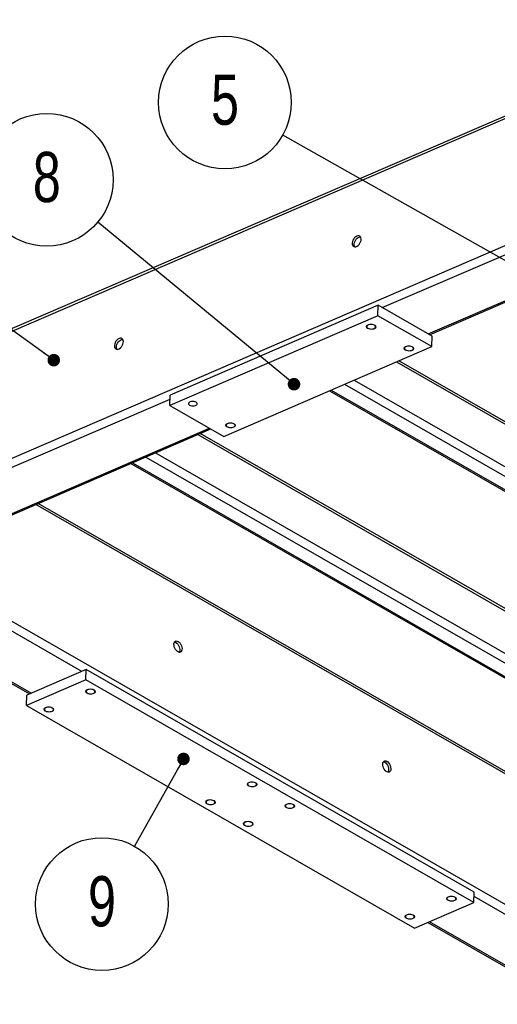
# Model space of a CAD drawing. Header units: millimetres. Extents: x 5 to 589, y 5 to 415.
# Tile 14 of 18: x 368 to 407, y 294 to 372. Entities that reach past the tile are written whole.
import ezdxf

# ---------------------------------------------------------------- set-up
doc = ezdxf.new("R2010")
doc.units = ezdxf.units.MM
doc.layers.add('NOTES', color=6, linetype='Continuous')
doc.layers.add('TRAIT-FINS', color=9, linetype='Continuous')
doc.layers.add('TRAIT-FORT', color=4, linetype='Continuous', lineweight=25)
doc.styles.add('SLDTEXTSTYLE0', font='TXT', dxfattribs={"width": 0.75})
doc.dimstyles.new('SLDDIMSTYLE2', dxfattribs={"dimtxt": 0.18, "dimasz": 1, "dimexe": 0, "dimexo": 0.0625, "dimgap": 0, "dimtad": 0, "dimtih": 1, "dimtoh": 1, "dimdec": 0, "dimrnd": 1e-09, "dimzin": 0, "dimdsep": 46, "dimtxsty": 'Standard', "dimblk1": 'DOT', "dimblk2": 'DOT', "dimsah": 1, "dimcen": 0.09, "dimadec": 0, "dimazin": 0, "dimtfac": 1, "dimtdec": 0, "dimtofl": 0, "dimtmove": 0, "dimatfit": 3, "dimldrblk": 'DOT', "dimfxl": 1, "dimfrac": 2, "dimtolj": 1, "dimtzin": 0, "dimarcsym": 0})

# ---------------------------------------------------------------- blocks, each defined once
blk = doc.blocks.new('_Dot')
at = {"color": 0, "linetype": 'ByBlock', "lineweight": -2}
blk.add_line((-0.5, 0), (-1, 0), dxfattribs=at)
at = {"color": 0, "linetype": 'ByBlock', "const_width": 0.5}
blk.add_lwpolyline([(-0.25, 0, 1), (0.25, 0, 1)], format="xyb", close=True, dxfattribs=at)
blk = doc.blocks.new('SW_NOTE_18')
at = {"layer": 'NOTES', "color": 0}
blk.add_circle((-4.607, 2.6), 5.291, dxfattribs=at)
at = {"layer": 'NOTES', "color": 0, "insert": (-4.602, 4.824), "char_height": 4, "attachment_point": 2, "style": 'SLDTEXTSTYLE0'}
blk.add_mtext('5', dxfattribs=at)
blk = doc.blocks.new('SW_NOTE_19')
at = {"layer": 'NOTES', "color": 0}
blk.add_circle((-2.593, -4.611), 5.291, dxfattribs=at)
at = {"layer": 'NOTES', "color": 0, "insert": (-2.587, -2.388), "char_height": 4, "attachment_point": 2, "style": 'SLDTEXTSTYLE0'}
blk.add_mtext('9', dxfattribs=at)
blk = doc.blocks.new('SW_NOTE_29')
at = {"layer": 'NOTES', "color": 0}
blk.add_circle((-4.078, 3.37), 5.291, dxfattribs=at)
at = {"layer": 'NOTES', "color": 0, "insert": (-4.073, 5.593), "char_height": 4, "attachment_point": 2, "style": 'SLDTEXTSTYLE0'}
blk.add_mtext('8', dxfattribs=at)

msp = doc.modelspace()

# ---------------------------------------------------------------- linework, layer by layer
at = {"layer": 'TRAIT-FINS', "lineweight": 18, "flags": 128}
for points in [[(396.17332, 347.83186), (396.30714, 347.86902), (396.46148, 347.87706), (396.61282, 347.85478), (396.73814, 347.80555), (396.81835, 347.73688), (396.84123, 347.65921), (396.80332, 347.58438), (396.71037, 347.52377), (396.57655, 347.48662), (396.42221, 347.47857), (396.27087, 347.50085), (396.14555, 347.55008), (396.06535, 347.61875), (396.04246, 347.69642), (396.08037, 347.77125), (396.17332, 347.83186)], [(399.18083, 346.10657), (399.31466, 346.14373), (399.46899, 346.15177), (399.62034, 346.12949), (399.74565, 346.08026), (399.82586, 346.01159), (399.84875, 345.93392), (399.81083, 345.85909), (399.71789, 345.79848), (399.58406, 345.76132), (399.42972, 345.75328), (399.27838, 345.77556), (399.15306, 345.82479), (399.07286, 345.89346), (399.04997, 345.97113), (399.08788, 346.04596), (399.18083, 346.10657)], [(384.95876, 339.9752), (385.09258, 340.01235), (385.24692, 340.0204), (385.39826, 339.99812), (385.52358, 339.94889), (385.60379, 339.88022), (385.62667, 339.80255), (385.58876, 339.72772), (385.49581, 339.66711), (385.36199, 339.62995), (385.20765, 339.6219), (385.05631, 339.64419), (384.93099, 339.69341), (384.85078, 339.76209), (384.8279, 339.83975), (384.86581, 339.91459), (384.95876, 339.9752)], [(373.78924, 318.75534), (373.92307, 318.7925), (374.0774, 318.80055), (374.22875, 318.77826), (374.35406, 318.72904), (374.43427, 318.66036), (374.45716, 318.5827), (374.41925, 318.50786), (374.3263, 318.44725), (374.19247, 318.4101), (374.03814, 318.40205), (373.88679, 318.42433), (373.76148, 318.47356), (373.68127, 318.54223), (373.65838, 318.6199), (373.6963, 318.69473), (373.78924, 318.75534)], [(370.47076, 317.32469), (370.60459, 317.36185), (370.75892, 317.36989), (370.91027, 317.34761), (371.03558, 317.29838), (371.11579, 317.22971), (371.13868, 317.15204), (371.10076, 317.07721), (371.00782, 317.0166), (370.87399, 316.97944), (370.71965, 316.9714), (370.56831, 316.99368), (370.44299, 317.04291), (370.36279, 317.11158), (370.3399, 317.18925), (370.37781, 317.26408), (370.47076, 317.32469)], [(386.67858, 311.36124), (386.81241, 311.3984), (386.96674, 311.40644), (387.11809, 311.38416), (387.2434, 311.33493), (387.32361, 311.26626), (387.3465, 311.18859), (387.30858, 311.11376), (387.21564, 311.05315), (387.08181, 311.01599), (386.92748, 311.00795), (386.77613, 311.03023), (386.65082, 311.07946), (386.57061, 311.14813), (386.54772, 311.2258), (386.58563, 311.30063), (386.67858, 311.36124)], [(383.3601, 309.93058), (383.49392, 309.96774), (383.64826, 309.97579), (383.7996, 309.9535), (383.92492, 309.90428), (384.00513, 309.8356), (384.02801, 309.75794), (383.9901, 309.68311), (383.89715, 309.6225), (383.76333, 309.58534), (383.60899, 309.57729), (383.45765, 309.59958), (383.33233, 309.6488), (383.25212, 309.71748), (383.22924, 309.79514), (383.26715, 309.86998), (383.3601, 309.93058)], [(389.68609, 309.63595), (389.81992, 309.6731), (389.97425, 309.68115), (390.1256, 309.65887), (390.25091, 309.60964), (390.33112, 309.54097), (390.35401, 309.4633), (390.31609, 309.38847), (390.22315, 309.32786), (390.08932, 309.2907), (389.93499, 309.28265), (389.78364, 309.30494), (389.65833, 309.35417), (389.57812, 309.42284), (389.55523, 309.50051), (389.59315, 309.57534), (389.68609, 309.63595)], [(386.36761, 308.20529), (386.50144, 308.24245), (386.65577, 308.2505), (386.80711, 308.22821), (386.93243, 308.17899), (387.01264, 308.11031), (387.03553, 308.03265), (386.99761, 307.95781), (386.90466, 307.89721), (386.77084, 307.86005), (386.6165, 307.852), (386.46516, 307.87429), (386.33984, 307.92351), (386.25964, 307.99219), (386.23675, 308.06985), (386.27466, 308.14468), (386.36761, 308.20529)], [(402.57543, 302.24184), (402.70926, 302.279), (402.86359, 302.28705), (403.01494, 302.26476), (403.14025, 302.21554), (403.22046, 302.14686), (403.24335, 302.0692), (403.20543, 301.99436), (403.11249, 301.93376), (402.97866, 301.8966), (402.82432, 301.88855), (402.67298, 301.91084), (402.54766, 301.96006), (402.46746, 302.02874), (402.44457, 302.1064), (402.48248, 302.18123), (402.57543, 302.24184)], [(399.25695, 300.81119), (399.39077, 300.84835), (399.54511, 300.8564), (399.69645, 300.83411), (399.82177, 300.78488), (399.90197, 300.71621), (399.92486, 300.63854), (399.88695, 300.56371), (399.794, 300.5031), (399.66017, 300.46595), (399.50584, 300.4579), (399.3545, 300.48018), (399.22918, 300.52941), (399.14897, 300.59808), (399.12608, 300.67575), (399.164, 300.75058), (399.25695, 300.81119)]]:
    msp.add_lwpolyline(points, dxfattribs=at)
at = {"layer": 'TRAIT-FORT', "lineweight": 25}
for p, q in [((497.48051, 403.43699), (350.65441, 340.13781)), ((350.38689, 339.82354), (497.34831, 403.18106)), ((350.08627, 329.57177), (424.67555, 361.72846)), ((397.32916, 349.20484), (425.40619, 361.30932)), ((400.98114, 347.10984), (429.05816, 359.21432)), ((401.09295, 347.0457), (429.16998, 359.15018)), ((397.00693, 349.38969), (380.41451, 342.23642)), ((396.98255, 348.55847), (397.00693, 349.38969)), ((401.30337, 346.92499), (397.00693, 349.38969)), ((396.98255, 348.55847), (380.39013, 341.4052)), ((401.279, 346.09377), (396.98255, 348.55847)), ((401.279, 346.09377), (401.30337, 346.92499)), ((384.68658, 338.9405), (401.279, 346.09377)), ((398.45633, 344.87687), (447.30731, 316.85299)), ((447.1906, 317.11606), (398.65152, 344.96102)), ((394.31543, 343.09166), (446.84207, 312.95919)), ((395.09158, 343.42627), (447.20981, 313.52809)), ((380.39013, 341.4052), (380.41451, 342.23642)), ((393.11863, 342.5757), (445.54876, 312.4986)), ((393.24877, 342.6318), (445.77542, 312.49934)), ((357.80365, 332.16473), (380.40489, 341.90851)), ((380.39013, 341.4052), (384.68658, 338.9405)), ((361.45563, 330.06974), (383.54753, 339.59393)), ((361.56744, 330.00559), (383.65935, 339.52978)), ((382.61444, 339.0793), (432.49265, 310.46614)), ((432.37595, 310.72921), (382.80963, 339.16345)), ((379.24968, 337.6287), (432.39515, 307.14124)), ((377.27673, 336.77813), (430.7341, 306.11175)), ((377.40688, 336.83424), (430.96076, 306.11249)), ((378.47354, 337.29409), (432.02741, 306.57235)), ((419.57177, 305.09437), (369.89124, 333.59412)), ((419.57427, 304.89681), (369.69605, 333.50997)), ((373.36359, 320.20198), (359.57249, 328.11339)), ((419.27365, 294.64504), (360.34863, 328.448)), ((355.41275, 326.32006), (369.20385, 318.40865)), ((369.334, 318.46476), (355.5429, 326.37617)), ((380.914, 322.48997), (380.82589, 322.54051)), ((373.71914, 320.35527), (368.97845, 318.31148)), ((373.69476, 319.52404), (373.71914, 320.35527)), ((404.65355, 302.60942), (373.71914, 320.35527)), ((373.69476, 319.52404), (368.95407, 317.48025)), ((404.62917, 301.77819), (373.69476, 319.52404)), ((368.95407, 317.48025), (368.97845, 318.31148)), ((368.95407, 317.48025), (399.88848, 299.7344)), ((397.56273, 312.93925), (397.47461, 312.9898)), ((404.62917, 301.77819), (404.65355, 302.60942)), ((416.48916, 295.46254), (404.64324, 302.25808)), ((399.88848, 299.7344), (404.62917, 301.77819)), ((400.95507, 300.19423), (412.32942, 293.66921)), ((412.45957, 293.72532), (401.08522, 300.25034))]:
    msp.add_line(p, q, dxfattribs=at)
at = {"layer": 'TRAIT-FORT', "lineweight": 25, "flags": 128}
for points in [[(395.29651, 354.91026), (395.2077, 354.85908), (395.12371, 354.78501), (395.04981, 354.69269), (394.99065, 354.58792), (394.94993, 354.4773), (394.93023, 354.36776), (394.93278, 354.2662), (394.95742, 354.17899), (395.00259, 354.11162), (395.06547, 354.06831), (395.1421, 354.0518), (395.22766, 354.0631), (395.31679, 354.10153), (395.40387, 354.16465), (395.48345, 354.24851), (395.55051, 354.34784), (395.60084, 354.45639), (395.63129, 354.56734), (395.63993, 354.67373), (395.62623, 354.76886), (395.59105, 354.84677), (395.53659, 354.90255), (395.46629, 354.9327), (395.38454, 354.93532), (395.29651, 354.91026)], [(395.13745, 354.05199), (395.10352, 354.12801), (395.08982, 354.22314), (395.09846, 354.32953), (395.12891, 354.44049), (395.17925, 354.54904), (395.24631, 354.64836), (395.32588, 354.73222), (395.41296, 354.79535), (395.50209, 354.83377), (395.58765, 354.84508), (395.5923, 354.84488)], [(396.17518, 347.56285), (396.25407, 347.52845), (396.34817, 347.50615), (396.44986, 347.49775), (396.5509, 347.50395), (396.64311, 347.52423), (396.71901, 347.55695), (396.77246, 347.59946), (396.79912, 347.64832), (396.79684, 347.69957), (396.7658, 347.74906), (396.70851, 347.79278), (396.62962, 347.82718), (396.53552, 347.84948), (396.43383, 347.85788), (396.33279, 347.85168), (396.24058, 347.83141), (396.16468, 347.79868), (396.11123, 347.75617), (396.08457, 347.70731), (396.08685, 347.65606), (396.1179, 347.60657), (396.17518, 347.56285)], [(376.33374, 346.7351), (376.24494, 346.68392), (376.16095, 346.60984), (376.08705, 346.51752), (376.02788, 346.41276), (375.98717, 346.30213), (375.96747, 346.1926), (375.97002, 346.09104), (375.99465, 346.00383), (376.03983, 345.93646), (376.10271, 345.89315), (376.17934, 345.87663), (376.2649, 345.88794), (376.35403, 345.92636), (376.44111, 345.98949), (376.52068, 346.07335), (376.58774, 346.17267), (376.63808, 346.28122), (376.66852, 346.39218), (376.67717, 346.49856), (376.66347, 346.5937), (376.62829, 346.6716), (376.57383, 346.72738), (376.50352, 346.75753), (376.42178, 346.76016), (376.33374, 346.7351)], [(376.17469, 345.87683), (376.14076, 345.95285), (376.12706, 346.04798), (376.1357, 346.15437), (376.16615, 346.26532), (376.21648, 346.37387), (376.28354, 346.4732), (376.36312, 346.55706), (376.4502, 346.62018), (376.53932, 346.65861), (376.62489, 346.66991), (376.62954, 346.66972)], [(399.18269, 345.83756), (399.26158, 345.80316), (399.35569, 345.78086), (399.45738, 345.77246), (399.55842, 345.77866), (399.65062, 345.79894), (399.72652, 345.83166), (399.77997, 345.87417), (399.80663, 345.92303), (399.80435, 345.97428), (399.77331, 346.02377), (399.71602, 346.06749), (399.63713, 346.10189), (399.54303, 346.12419), (399.44134, 346.13259), (399.3403, 346.12639), (399.24809, 346.10611), (399.17219, 346.07339), (399.11875, 346.03088), (399.09208, 345.98202), (399.09437, 345.93077), (399.12541, 345.88128), (399.18269, 345.83756)], [(381.95311, 341.43148), (382.032, 341.39708), (382.1261, 341.37478), (382.22779, 341.36638), (382.32883, 341.37257), (382.42104, 341.39285), (382.49694, 341.42558), (382.55038, 341.46809), (382.57705, 341.51695), (382.57476, 341.5682), (382.54372, 341.61769), (382.48644, 341.66141), (382.40755, 341.69581), (382.31345, 341.71811), (382.21176, 341.7265), (382.11071, 341.72031), (382.01851, 341.70003), (381.94261, 341.66731), (381.88916, 341.6248), (381.8625, 341.57593), (381.86478, 341.52468), (381.89582, 341.4752), (381.95311, 341.43148)], [(384.96062, 339.70619), (385.03951, 339.67179), (385.13361, 339.64948), (385.2353, 339.64109), (385.33634, 339.64728), (385.42855, 339.66756), (385.50445, 339.70028), (385.5579, 339.7428), (385.58456, 339.79166), (385.58228, 339.84291), (385.55123, 339.8924), (385.49395, 339.93611), (385.41506, 339.97052), (385.32096, 339.99282), (385.21927, 340.00121), (385.11823, 339.99502), (385.02602, 339.97474), (384.95012, 339.94202), (384.89667, 339.89951), (384.87001, 339.85064), (384.87229, 339.79939), (384.90334, 339.7499), (384.96062, 339.70619)], [(381.04783, 322.59579), (381.12759, 322.53676), (381.20156, 322.45532), (381.26512, 322.3566), (381.31425, 322.24679), (381.34588, 322.1328), (381.35801, 322.02178), (381.34989, 321.92072), (381.32202, 321.83595), (381.27616, 321.77282), (381.21519, 321.73528), (381.14294, 321.7257), (381.06394, 321.74467), (380.98317, 321.79101), (380.90569, 321.8618), (380.83638, 321.95259), (380.77959, 322.05768), (380.73889, 322.17047), (380.71684, 322.28387), (380.71481, 322.39076), (380.73295, 322.48441), (380.77011, 322.55895), (380.82395, 322.60968), (380.89109, 322.63343), (380.96732, 322.6287), (381.04783, 322.59579)], [(380.76813, 322.55619), (380.78954, 322.55206), (380.87006, 322.51914)], [(380.87006, 322.51914), (380.94981, 322.46012), (381.02379, 322.37868), (381.08734, 322.27996), (381.13647, 322.17015), (381.1681, 322.05616), (381.18023, 321.94514), (381.17211, 321.84407), (381.14425, 321.75931), (381.12539, 321.72752)], [(373.79111, 318.48634), (373.87, 318.45193), (373.9641, 318.42963), (374.06579, 318.42124), (374.16683, 318.42743), (374.25904, 318.44771), (374.33494, 318.48043), (374.38838, 318.52295), (374.41505, 318.57181), (374.41276, 318.62306), (374.38172, 318.67255), (374.32444, 318.71626), (374.24555, 318.75066), (374.15144, 318.77297), (374.04975, 318.78136), (373.94871, 318.77517), (373.85651, 318.75489), (373.78061, 318.72217), (373.72716, 318.67965), (373.7005, 318.63079), (373.70278, 318.57954), (373.73382, 318.53005), (373.79111, 318.48634)], [(370.47262, 317.05568), (370.55151, 317.02128), (370.64562, 316.99898), (370.74731, 316.99058), (370.84835, 316.99678), (370.94055, 317.01706), (371.01645, 317.04978), (371.0699, 317.09229), (371.09656, 317.14115), (371.09428, 317.1924), (371.06324, 317.24189), (371.00595, 317.28561), (370.92706, 317.32001), (370.83296, 317.34231), (370.73127, 317.35071), (370.63023, 317.34451), (370.53802, 317.32423), (370.46212, 317.29151), (370.40868, 317.249), (370.38201, 317.20014), (370.3843, 317.14889), (370.41534, 317.0994), (370.47262, 317.05568)], [(397.69656, 313.04507), (397.77631, 312.98604), (397.85029, 312.90461), (397.91384, 312.80588), (397.96298, 312.69608), (397.9946, 312.58208), (398.00674, 312.47106), (397.99862, 312.37), (397.97075, 312.28524), (397.92489, 312.2221), (397.86392, 312.18456), (397.79166, 312.17498), (397.71267, 312.19395), (397.6319, 312.24029), (397.55442, 312.31108), (397.48511, 312.40187), (397.42832, 312.50697), (397.38762, 312.61976), (397.36556, 312.73316), (397.36354, 312.84004), (397.38168, 312.93369), (397.41883, 313.00823), (397.47267, 313.05896), (397.53982, 313.08271), (397.61604, 313.07798), (397.69656, 313.04507)], [(397.41686, 313.00547), (397.43827, 313.00134), (397.51879, 312.96843)], [(397.51879, 312.96843), (397.59854, 312.9094), (397.67252, 312.82796), (397.73607, 312.72924), (397.7852, 312.61943), (397.81683, 312.50544), (397.82896, 312.39442), (397.82084, 312.29336), (397.79297, 312.20859), (397.77411, 312.1768)], [(386.68044, 311.09223), (386.75933, 311.05783), (386.85344, 311.03553), (386.95513, 311.02713), (387.05617, 311.03333), (387.14837, 311.05361), (387.22427, 311.08633), (387.27772, 311.12884), (387.30438, 311.1777), (387.3021, 311.22895), (387.27106, 311.27844), (387.21377, 311.32216), (387.13488, 311.35656), (387.04078, 311.37886), (386.93909, 311.38726), (386.83805, 311.38106), (386.74584, 311.36078), (386.66994, 311.32806), (386.6165, 311.28555), (386.58983, 311.23669), (386.59212, 311.18544), (386.62316, 311.13595), (386.68044, 311.09223)], [(383.36196, 309.66158), (383.44085, 309.62718), (383.53495, 309.60487), (383.63664, 309.59648), (383.73768, 309.60267), (383.82989, 309.62295), (383.90579, 309.65567), (383.95924, 309.69819), (383.9859, 309.74705), (383.98362, 309.7983), (383.95257, 309.84779), (383.89529, 309.8915), (383.8164, 309.92591), (383.7223, 309.94821), (383.62061, 309.9566), (383.51957, 309.95041), (383.42736, 309.93013), (383.35146, 309.89741), (383.29801, 309.85489), (383.27135, 309.80603), (383.27363, 309.75478), (383.30468, 309.70529), (383.36196, 309.66158)], [(389.68796, 309.36694), (389.76685, 309.33254), (389.86095, 309.31024), (389.96264, 309.30184), (390.06368, 309.30804), (390.15589, 309.32831), (390.23179, 309.36104), (390.28523, 309.40355), (390.31189, 309.45241), (390.30961, 309.50366), (390.27857, 309.55315), (390.22128, 309.59687), (390.14239, 309.63127), (390.04829, 309.65357), (389.9466, 309.66197), (389.84556, 309.65577), (389.75336, 309.63549), (389.67746, 309.60277), (389.62401, 309.56026), (389.59735, 309.5114), (389.59963, 309.46014), (389.63067, 309.41066), (389.68796, 309.36694)], [(386.36947, 307.93629), (386.44836, 307.90188), (386.54246, 307.87958), (386.64416, 307.87119), (386.7452, 307.87738), (386.8374, 307.89766), (386.9133, 307.93038), (386.96675, 307.9729), (386.99341, 308.02176), (386.99113, 308.07301), (386.96009, 308.1225), (386.9028, 308.16621), (386.82391, 308.20062), (386.72981, 308.22292), (386.62812, 308.23131), (386.52708, 308.22512), (386.43487, 308.20484), (386.35897, 308.17212), (386.30553, 308.1296), (386.27886, 308.08074), (386.28115, 308.02949), (386.31219, 307.98), (386.36947, 307.93629)], [(402.57729, 301.97284), (402.65618, 301.93843), (402.75028, 301.91613), (402.85198, 301.90774), (402.95302, 301.91393), (403.04522, 301.93421), (403.12112, 301.96693), (403.17457, 302.00945), (403.20123, 302.05831), (403.19895, 302.10956), (403.16791, 302.15905), (403.11062, 302.20276), (403.03173, 302.23717), (402.93763, 302.25947), (402.83594, 302.26786), (402.7349, 302.26167), (402.64269, 302.24139), (402.56679, 302.20867), (402.51335, 302.16615), (402.48668, 302.11729), (402.48897, 302.06604), (402.52001, 302.01655), (402.57729, 301.97284)], [(399.25881, 300.54218), (399.3377, 300.50778), (399.4318, 300.48548), (399.53349, 300.47708), (399.63453, 300.48328), (399.72674, 300.50356), (399.80264, 300.53628), (399.85609, 300.57879), (399.88275, 300.62765), (399.88047, 300.67891), (399.84942, 300.72839), (399.79214, 300.77211), (399.71325, 300.80651), (399.61915, 300.82881), (399.51746, 300.83721), (399.41641, 300.83101), (399.32421, 300.81074), (399.24831, 300.77801), (399.19486, 300.7355), (399.1682, 300.68664), (399.17048, 300.63539), (399.20152, 300.5859), (399.25881, 300.54218)]]:
    msp.add_lwpolyline(points, dxfattribs=at)

# ---------------------------------------------------------------- block references
at = {"layer": 'NOTES'}
for name, p in [('SW_NOTE_18', (389.38731, 362.95929)), ('SW_NOTE_29', (374.64431, 356.02592)), ('SW_NOTE_19', (377.56157, 306.27157))]:
    msp.add_blockref(name, p, dxfattribs=at)

# ---------------------------------------------------------------- leaders
for points in [[(420.10341, 345.62481), (389.38731, 362.95929)], [(390.28741, 343.09943), (374.64431, 356.02592)], [(371.12758, 345.01542), (364.54332, 349.76149)], [(381.47207, 313.22607), (377.56157, 306.27157)]]:
    msp.add_leader(points, dimstyle='SLDDIMSTYLE2', dxfattribs=at)

doc.saveas('drawing.dxf')
